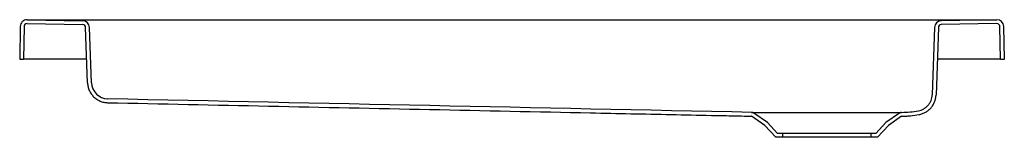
# Model space of a CAD drawing. Header units: millimetres. Extents: x 4816.41 to 4817.41, y 3118.52 to 3118.63.
import ezdxf

# ---------------------------------------------------------------- set-up
doc = ezdxf.new("R2010")
doc.units = ezdxf.units.MM
doc.layers.add('SANINDUSA', color=3, linetype='Continuous')

msp = doc.modelspace()

# ---------------------------------------------------------------- linework, layer by layer
at = {"layer": 'SANINDUSA'}
for p, q in [((4816.4203, 3118.6304), (4816.4767, 3118.6294)), ((4816.4204, 3118.6343), (4816.4768, 3118.6333)), ((4816.4204, 3118.6343), (4817.4064, 3118.6343)), ((4817.4064, 3118.6343), (4817.35, 3118.6333)), ((4817.4064, 3118.6304), (4817.35, 3118.6294)), ((4816.4132, 3118.6274), (4816.4127, 3118.5944)), ((4816.4171, 3118.6273), (4816.4166, 3118.5944)), ((4816.4817, 3118.5703), (4816.4797, 3118.6264)), ((4816.4856, 3118.5704), (4816.4836, 3118.6265)), ((4817.3431, 3118.6265), (4817.3407, 3118.558)), ((4817.347, 3118.6264), (4817.3446, 3118.5579)), ((4817.4102, 3118.5944), (4817.4096, 3118.6273)), ((4817.4141, 3118.5944), (4817.4135, 3118.6274)), ((4816.4127, 3118.5944), (4816.4166, 3118.5944)), ((4816.4177, 3118.5944), (4816.4166, 3118.5944)), ((4816.4808, 3118.5944), (4816.4177, 3118.5944)), ((4817.4091, 3118.5944), (4817.3459, 3118.5944)), ((4817.4102, 3118.5944), (4817.4091, 3118.5944)), ((4817.4102, 3118.5944), (4817.4141, 3118.5944)), ((4817.1731, 3118.53), (4817.1594, 3118.5396)), ((4817.3073, 3118.5395), (4817.2937, 3118.53)), ((4817.1705, 3118.527), (4817.1571, 3118.5364)), ((4817.1834, 3118.5189), (4817.1731, 3118.53)), ((4817.2937, 3118.53), (4817.2834, 3118.5189)), ((4817.3096, 3118.5363), (4817.2962, 3118.527)), ((4817.1817, 3118.515), (4817.1705, 3118.527)), ((4817.2834, 3118.5189), (4817.1834, 3118.5189)), ((4817.1884, 3118.5189), (4817.1884, 3118.515)), ((4817.2784, 3118.5189), (4817.2784, 3118.515)), ((4817.2962, 3118.527), (4817.2851, 3118.515)), ((4817.2851, 3118.515), (4817.1817, 3118.515))]:
    msp.add_line(p, q, dxfattribs=at)
for centre, radius, start, end in [((4816.4202, 3118.6273), 0.007, 89, 179), ((4816.4202, 3118.6273), 0.0031, 89, 179), ((4816.4766, 3118.6263), 0.0031, 2, 89), ((4816.4766, 3118.6263), 0.007, 2, 89), ((4817.3501, 3118.6263), 0.007, 91, 178), ((4817.3501, 3118.6263), 0.0031, 91, 178), ((4817.4065, 3118.6273), 0.007, 1, 91), ((4817.4065, 3118.6273), 0.0031, 1, 91), ((4816.5026, 3118.571), 0.017, 182.0002, 268.7999), ((-7139.9711, -567695.9682), 570939.7306, 88.79997301, 88.800038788), ((4817.3084, 3118.6444), 0.1041, 270.6601, 280.1243), ((4817.1571, 3118.5363), 0.0001, 55, 88.8102)]:
    msp.add_arc(centre, radius, start, end, dxfattribs=at)
for points, knots in [([(4816.4817, 3118.5703), (4816.4817, 3118.5689), (4816.4819, 3118.5676), (4816.4823, 3118.5657), (4816.4825, 3118.5651), (4816.4829, 3118.5638), (4816.4832, 3118.5632), (4816.484, 3118.5614), (4816.4846, 3118.5602), (4816.4857, 3118.5586), (4816.4861, 3118.5581), (4816.487, 3118.5571), (4816.4874, 3118.5566), (4816.4888, 3118.5552), (4816.4899, 3118.5544), (4816.4915, 3118.5533), (4816.4921, 3118.5529), (4816.4932, 3118.5523), (4816.4938, 3118.552), (4816.4956, 3118.5512), (4816.4969, 3118.5508), (4816.4988, 3118.5504), (4816.4995, 3118.5503), (4816.5008, 3118.5502), (4816.5015, 3118.5501), (4816.5021, 3118.5501)], [0, 0, 0, 0, 0.125, 0.125, 0.1875, 0.1875, 0.25, 0.25, 0.375, 0.375, 0.4375, 0.4375, 0.5, 0.5, 0.625, 0.625, 0.6875, 0.6875, 0.75, 0.75, 0.875, 0.875, 0.9375, 0.9375, 1, 1, 1, 1]), ([(4816.5021, 3118.5501), (4816.6113, 3118.5478), (4816.7204, 3118.5455), (4816.8842, 3118.5421), (4816.9388, 3118.541), (4817.0206, 3118.5392), (4817.0479, 3118.5387), (4817.0888, 3118.5378), (4817.1025, 3118.5375), (4817.1229, 3118.5371), (4817.1298, 3118.537), (4817.1434, 3118.5367), (4817.1502, 3118.5365), (4817.1571, 3118.5364)], [0, 0, 0, 0, 0.5, 0.5, 0.75, 0.75, 0.875, 0.875, 0.9375, 0.9375, 0.96875, 0.96875, 1, 1, 1, 1]), ([(4817.3267, 3118.5419), (4817.3276, 3118.542), (4817.3286, 3118.5423), (4817.3304, 3118.543), (4817.3312, 3118.5434), (4817.3329, 3118.5443), (4817.3337, 3118.5449), (4817.3352, 3118.5461), (4817.3359, 3118.5467), (4817.3372, 3118.5482), (4817.3377, 3118.549), (4817.3385, 3118.5502), (4817.3387, 3118.5506), (4817.3391, 3118.5515), (4817.3393, 3118.5519), (4817.3399, 3118.5533), (4817.3401, 3118.5542), (4817.3405, 3118.5561), (4817.3407, 3118.557), (4817.3407, 3118.558)], [0, 0, 0, 0, 0.125, 0.125, 0.25, 0.25, 0.375, 0.375, 0.5, 0.5, 0.625, 0.625, 0.6875, 0.6875, 0.75, 0.75, 0.875, 0.875, 1, 1, 1, 1]), ([(4817.3274, 3118.538), (4817.3285, 3118.5382), (4817.3297, 3118.5386), (4817.3319, 3118.5394), (4817.333, 3118.5399), (4817.3351, 3118.541), (4817.336, 3118.5417), (4817.3379, 3118.5432), (4817.3387, 3118.544), (4817.3403, 3118.5458), (4817.341, 3118.5468), (4817.3419, 3118.5483), (4817.3422, 3118.5488), (4817.3427, 3118.5499), (4817.3429, 3118.5504), (4817.3436, 3118.5521), (4817.3439, 3118.5532), (4817.3444, 3118.5555), (4817.3445, 3118.5567), (4817.3446, 3118.5579)], [0, 0, 0, 0, 0.125, 0.125, 0.25, 0.25, 0.375, 0.375, 0.5, 0.5, 0.625, 0.625, 0.6875, 0.6875, 0.75, 0.75, 0.875, 0.875, 1, 1, 1, 1]), ([(4817.1571, 3118.5403), (4817.1572, 3118.5403), (4817.1572, 3118.5403), (4817.1578, 3118.5403), (4817.1587, 3118.5403), (4817.1601, 3118.5403), (4817.162, 3118.5403), (4817.1645, 3118.5403), (4817.1675, 3118.5403), (4817.171, 3118.5403), (4817.1749, 3118.5403), (4817.1793, 3118.5403), (4817.184, 3118.5403), (4817.1891, 3118.5403), (4817.1945, 3118.5403), (4817.2001, 3118.5403), (4817.206, 3118.5403), (4817.2122, 3118.5403), (4817.2184, 3118.5403), (4817.2247, 3118.5403), (4817.2312, 3118.5403), (4817.2376, 3118.5403), (4817.244, 3118.5403), (4817.2503, 3118.5403), (4817.2565, 3118.5403), (4817.2626, 3118.5402), (4817.2684, 3118.5402), (4817.274, 3118.5402), (4817.2793, 3118.5402), (4817.2843, 3118.5402), (4817.2889, 3118.5402), (4817.2931, 3118.5402), (4817.2969, 3118.5403), (4817.3003, 3118.5403), (4817.3031, 3118.5403), (4817.3055, 3118.5403), (4817.3073, 3118.5403), (4817.3086, 3118.5403), (4817.3093, 3118.5403), (4817.3094, 3118.5403), (4817.3094, 3118.5403)], [0, 0, 0, 0, 0.0222879, 0.0445759, 0.067302, 0.090028, 0.1168992, 0.1437703, 0.1714208, 0.1990712, 0.2259459, 0.2528205, 0.2804745, 0.3081285, 0.3349952, 0.361862, 0.3895074, 0.4171527, 0.4440442, 0.4709356, 0.4986089, 0.5262823, 0.5531689, 0.5800556, 0.6077229, 0.6353902, 0.6623088, 0.6892273, 0.7169326, 0.7446378, 0.7715564, 0.7984749, 0.8261819, 0.853889, 0.8808422, 0.9077955, 0.935534, 0.9632727, 0.9895642, 1, 1, 1, 1]), ([(4817.1594, 3118.5396), (4817.159, 3118.5398), (4817.1587, 3118.54), (4817.1579, 3118.5402), (4817.1575, 3118.5403), (4817.1571, 3118.5403)], [0, 0, 0, 0, 0.5, 0.5, 1, 1, 1, 1]), ([(4817.3096, 3118.5403), (4817.3092, 3118.5403), (4817.3088, 3118.5402), (4817.308, 3118.5399), (4817.3077, 3118.5398), (4817.3073, 3118.5395)], [0, 0, 0, 0, 0.5, 0.5, 1, 1, 1, 1]), ([(4817.3096, 3118.5364), (4817.3111, 3118.5364), (4817.3126, 3118.5364), (4817.3155, 3118.5366), (4817.317, 3118.5367), (4817.3215, 3118.5371), (4817.3244, 3118.5375), (4817.3274, 3118.538)], [0, 0, 0, 0, 0.25, 0.25, 0.5, 0.5, 1, 1, 1, 1])]:
    msp.add_open_spline(points, degree=3, knots=knots, dxfattribs=at)

doc.saveas('drawing.dxf')
